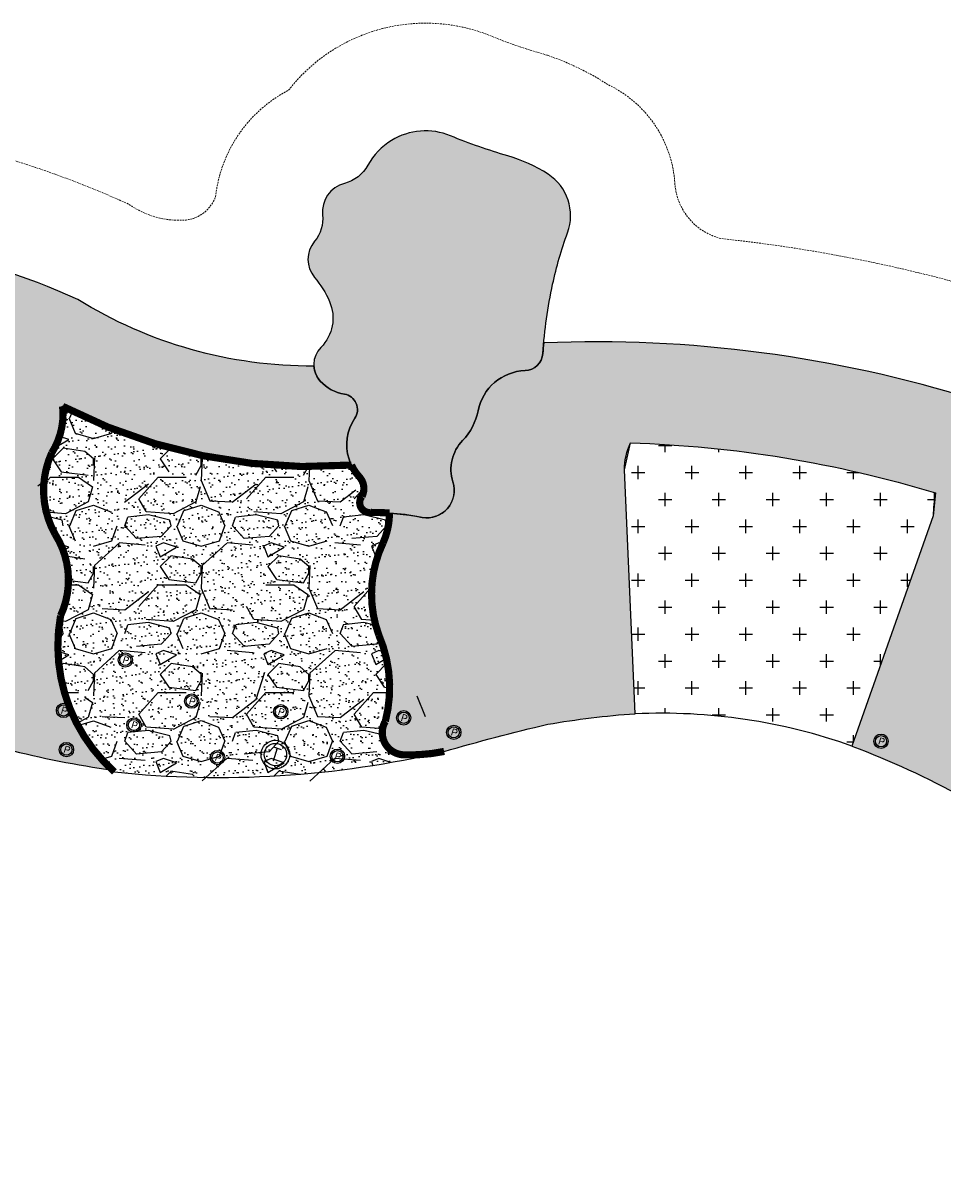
# Model space of a CAD drawing. Header units: feet. Extents: x 1609737 to 1611449, y 574802 to 575794.
# Tile 120 of 256: x 1610510 to 1610638, y 574979 to 575140. Entities that reach past the tile are written whole.
import ezdxf
from ezdxf.enums import TextEntityAlignment as Align

# ---------------------------------------------------------------- set-up
doc = ezdxf.new("R2010")
doc.units = ezdxf.units.FT
doc.header["$MEASUREMENT"] = 0
doc.linetypes.add('HIDDEN', pattern=[0.375, 0.25, -0.125])
for name, color, linetype in [('C-GROUTED-BLDR-HTCH', 51, 'Continuous'), ('C-GROUTED-BLDR-HTCH-SINGLE', 79, 'Continuous'), ('C-HTCH', 7, 'Continuous'), ('C-SHRUB-WELL', 4, 'Continuous'), ('C-THICKENED EDGE', 3, 'Continuous'), ('C-TREE WELL', 1, 'Continuous'), ('C-VOID FILLED RIPRAP', 23, 'Continuous')]:
    doc.layers.add(name, color=color, linetype=linetype)
doc.layers.add('C-SLOPE-LINE', color=1, linetype='HIDDEN', lineweight=20)
doc.styles.add('SHR', font='SIMPLEX', dxfattribs={"height": 0.75})

# ---------------------------------------------------------------- blocks, each defined once
blk = doc.blocks.new('_SHRUBWELL')
at = {"layer": 'C-SHRUB-WELL', "linetype": 'ByBlock', "lineweight": -2}
for radius in [0.08000000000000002, 0.0625]:
    blk.add_circle((0, 0), radius, dxfattribs=at)
at = {"layer": 'C-SHRUB-WELL', "linetype": 'ByBlock', "lineweight": -2, "style": 'SHR'}
blk.add_text('P', height=0.07500000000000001, rotation=342.7900000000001, dxfattribs=at).set_placement((-0.004515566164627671, -0.03891056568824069), align=Align.CENTER)
blk = doc.blocks.new('_TREEWELL')
at = {"layer": 'C-TREE WELL', "linetype": 'ByBlock', "lineweight": -2}
for radius in [0.08000000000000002, 0.0625]:
    blk.add_circle((0, 0), radius, dxfattribs=at)
at = {"layer": 'C-TREE WELL', "linetype": 'ByBlock', "lineweight": -2, "style": 'SHR'}
blk.add_text('T', height=0.07500000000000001, rotation=342.7900000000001, dxfattribs=at).set_placement((-0.01157112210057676, -0.03568765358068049), align=Align.CENTER)

msp = doc.modelspace()

# ---------------------------------------------------------------- hatches: boundary and pattern name
at = {"layer": 'C-GROUTED-BLDR-HTCH'}
h = msp.add_hatch(color=256, dxfattribs=at)
h.dxf.hatch_style = 1
edge = h.paths.add_edge_path()
edge.add_arc((1610566.503524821, 575075.0058701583), 3.824161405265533, 260.2993781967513, 378.308291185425)
edge.add_arc((1610575.703699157, 575077.9252449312), 5.828566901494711, 136.2687459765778, 197.1437963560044, ccw=False)
edge.add_arc((1610565.461731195, 575087.7233764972), 8.345398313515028, 316.2687459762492, 348.8193907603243)
edge.add_arc((1610580.454590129, 575084.75998314), 6.937517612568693, 92.11351667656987, 168.8193907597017, ccw=False)
edge.add_arc((1610580.103675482, 575094.2686887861), 2.577661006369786, 272.1135166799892, 355.9684788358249)
edge.add_arc((1610651.788826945, 575089.2163428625), 69.28531374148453, 167.925663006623, 175.9684788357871, ccw=False)
edge.add_arc((1610635.811437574, 575092.6341138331), 52.94646036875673, 159.8263930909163, 167.9256630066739, ccw=False)
edge.add_arc((1610579.659332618, 575113.2647028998), 6.875609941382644, 339.8263930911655, 417.0672827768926)
edge.add_arc((1610571.932216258, 575101.335341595), 21.08891316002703, 57.06728277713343, 73.82832428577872)
edge.add_arc((1610599.554844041, 575196.5887858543), 78.08884749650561, 247.6162855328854, 253.8283242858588, ccw=False)
edge.add_arc((1610566.335789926, 575115.9282531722), 9.144329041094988, 67.61628553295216, 121.2600714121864)
edge.add_arc((1610566.320608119, 575115.9532621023), 9.11507269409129, 121.260071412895, 151.4282058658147)
edge.add_arc((1610553.737412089, 575122.8058095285), 5.213019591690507, 284.47655249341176, 331.42820586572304, ccw=False)
edge.add_arc((1610556.060246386, 575113.8088884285), 4.078920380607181, 104.4765524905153, 186.2045232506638)
edge.add_arc((1610547.150760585, 575112.8402968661), 4.883060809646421, -40.08165165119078, 6.2045232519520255, ccw=False)
edge.add_arc((1610553.874835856, 575107.181778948), 3.905113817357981, 139.9183483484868, 220.0816516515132)
edge.add_arc((1610540.44111757, 575095.876888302), 13.65237289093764, 23.47273703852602, 40.08165165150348, ccw=False)
edge.add_arc((1610547.648678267, 575099.0067477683), 5.794577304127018, -44.72639809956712, 23.472737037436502, ccw=False)
edge.add_arc((1610554.185066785, 575092.5324888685), 3.405444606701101, 135.2736018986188, 222.7830370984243)
edge.add_arc((1610556.009493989, 575094.2209239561), 5.891273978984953, 222.7830370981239, 260.5424989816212)
edge.add_arc((1610554.68458593, 575086.2673485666), 2.171898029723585, -34.11662146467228, 80.54249898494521, ccw=False)
edge.add_arc((1610561.881980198, 575081.3913006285), 6.521681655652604, 145.8833785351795, 198.0715154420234)
edge.add_arc((1610562.194032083, 575081.4931232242), 6.849925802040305, 198.071515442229, 222.2456651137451)
edge.add_arc((1610555.341349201, 575075.2695305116), 2.407091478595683, -36.21596112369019, 42.245665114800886, ccw=False)
edge.add_arc((1610558.54430129, 575073.3016268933), 1.373947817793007, 156.5972638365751, 279.2100474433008)
edge.add_arc((1610558.813433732, 575036.584204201), 35.36122178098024, 78.5069018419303, 90.07976122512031, ccw=False)
at = {"layer": 'C-GROUTED-BLDR-HTCH-SINGLE'}
h = msp.add_hatch(color=256, dxfattribs=at)
h.dxf.hatch_style = 1
edge = h.paths.add_edge_path()
edge.add_arc((1610346.798689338, 574967.6627427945), 126.8649867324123, 71.28505858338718, 88.50538841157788, ccw=False)
edge.add_arc((1610346.827493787, 574966.8597696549), 127.6165798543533, 65.85690705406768, 71.41298022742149, ccw=False)
edge.add_arc((1610404.7424691, 575080.043137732), 6.586764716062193, 150.232757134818, 192.3781952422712)
edge.add_arc((1610384.063225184, 575073.5679704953), 15.11863200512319, -18.604933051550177, 19.56635503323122, ccw=False)
edge.add_arc((1610416.513828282, 575060.92329932), 19.73778720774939, 156.6556931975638, 184.9380587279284)
edge.add_arc((1610380.29010607, 575056.0200681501), 16.86635743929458, -23.431948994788, 10.951468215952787, ccw=False)
edge.add_arc((1610404.150345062, 575043.2004725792), 10.37631145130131, 143.9079133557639, 198.3481587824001)
edge.add_arc((1610383.350808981, 575032.3549064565), 13.31777413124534, -11.562052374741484, 34.68779327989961, ccw=False)
edge.add_arc((1610414.662779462, 575075.9827910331), 49.76963084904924, 248.470540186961, 307.5616870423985)
edge.add_arc((1610475.45377047, 574997.3922403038), 49.58879759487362, 68.46665870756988, 127.88389707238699, ccw=False)
edge.add_arc((1610541.152820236, 575168.45085079), 133.6554409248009, 249.1835495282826, 262.0771957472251)
edge.add_arc((1610538.620285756, 575053.3600420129), 23.48207888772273, 169.698739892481, 227.4135499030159, ccw=False)
edge.add_arc((1610504.766698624, 575062.5365908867), 11.84640154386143, 335.1552628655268, 392.3913042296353)
edge.add_arc((1610525.659987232, 575075.0338984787), 12.50724317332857, 155.5736846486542, 209.4597175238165, ccw=False)
edge.add_arc((1610505.763914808, 575085.634325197), 10.09250994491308, 327.4616461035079, 366.1857299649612)
edge.add_arc((1610550.370748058, 575153.6818102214), 75.35873958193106, 242.691587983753, 274.296040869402)
edge.add_arc((1610562.194032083, 575081.4931232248), 6.849925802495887, 198.0715154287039, 205.5866701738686, ccw=False)
edge.add_arc((1610561.881980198, 575081.3913006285), 6.521681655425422, 145.8833785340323, 198.0715154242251, ccw=False)
edge.add_arc((1610554.68458593, 575086.2673485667), 2.171898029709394, 325.8833785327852, 440.5424989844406)
edge.add_arc((1610556.009493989, 575094.2209239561), 5.891273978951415, 222.7830371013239, 260.5424989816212, ccw=False)
edge.add_arc((1610554.185066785, 575092.5324888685), 3.405444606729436, 183.5019517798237, 222.78303710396, ccw=False)
edge.add_arc((1610550.370748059, 575153.6818102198), 61.35873958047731, 238.08154091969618, 270.3877407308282, ccw=False)
edge.add_arc((1610468.690325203, 574991.0261166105), 121.0420992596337, 65.99633416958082, 89.05759905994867)
edge.add_line((1610470.681135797, 575112.0518430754), (1610470.678386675, 575112.0331643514))
edge.add_line((1610470.678386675, 575112.0331643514), (1610468.827942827, 575112.0681376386))
edge.add_arc((1610459.13518586, 575115.8351432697), 10.39903212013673, 322.58159602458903, 338.76181796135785, ccw=False)
edge.add_arc((1610460.132572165, 575114.6197738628), 8.875664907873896, 320.9584175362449, 324.9011775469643, ccw=False)
edge.add_arc((1610460.844486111, 575114.0424213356), 7.959063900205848, 302.28112678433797, 320.95841752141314, ccw=False)
edge.add_arc((1610451.738392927, 575127.4486950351), 24.16256683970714, 284.0200303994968, 303.55861885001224, ccw=False)
edge.add_line((1610457.592042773, 575104.0059046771), (1610457.595383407, 575103.920069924))
edge.add_line((1610457.595383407, 575103.920069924), (1610460.480929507, 575102.1277901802))
edge.add_line((1610460.480929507, 575102.1277901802), (1610461.388454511, 575099.1460253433))
edge.add_line((1610461.388454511, 575099.1460253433), (1610461.932838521, 575097.8547054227))
edge.add_line((1610461.932838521, 575097.8547054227), (1610458.962926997, 575097.6253133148))
edge.add_arc((1610444.286277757, 575111.6052103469), 20.26922677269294, 252.9107273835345, 316.3928090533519, ccw=False)
edge.add_arc((1610435.269657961, 575078.1270833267), 14.43202019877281, 77.7576186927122, 164.2463266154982)
edge.add_line((1610421.379735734, 575082.0454079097), (1610416.758092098, 575089.705494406))
edge.add_line((1610416.758092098, 575089.705494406), (1610416.405233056, 575088.5733883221))
edge.add_line((1610416.405233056, 575088.5733883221), (1610415.439970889, 575086.9513317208))
edge.add_line((1610415.439970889, 575086.9513317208), (1610414.124019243, 575085.5981613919))
edge.add_line((1610414.124019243, 575085.5981613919), (1610412.543465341, 575084.5947602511))
edge.add_line((1610412.543465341, 575084.5947602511), (1610410.774099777, 575083.9829514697))
edge.add_line((1610410.774099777, 575083.9829514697), (1610408.911330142, 575083.7957249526))
edge.add_line((1610408.911330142, 575083.7957249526), (1610407.58607858, 575083.9271950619))
edge.add_line((1610407.58607858, 575083.9271950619), (1610401.745635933, 575086.6712269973))
edge.add_arc((1610345.586171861, 574961.0911944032), 137.5653662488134, 65.90577864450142, 85.80491363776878)
edge.add_arc((1610353.002017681, 575098.637514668), 2.670401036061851, 275.9515570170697, 352.4790479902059, ccw=False)
edge.add_arc((1610357.443323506, 575072.4608215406), 23.88650330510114, 100.0403631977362, 104.5996252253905)
edge.add_arc((1610352.062700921, 575093.4672650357), 2.203844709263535, 106.8896556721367, 152.5093626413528)
h = msp.add_hatch(color=256, dxfattribs=at)
h.dxf.hatch_style = 1
edge = h.paths.add_edge_path()
edge.add_arc((1611041.885643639, 574959.3224642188), 114.8079375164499, 195.0875481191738, 195.1855888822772, ccw=False)
edge.add_arc((1610893.134624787, 574896.2363604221), 50.38692431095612, 41.21945692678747, 91.30520721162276)
edge.add_arc((1610888.961098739, 574953.9800070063), 7.966766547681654, 206.14164072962, 292.3214892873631, ccw=False)
edge.add_arc((1610826.805733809, 574945.2412365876), 55.2515002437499, 5.430263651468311, 74.23255052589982)
edge.add_line((1610841.819420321, 574998.4137623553), (1610841.996431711, 574998.8272855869))
edge.add_arc((1610831.913645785, 574876.9057252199), 122.3377678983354, 85.27245659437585, 97.91640070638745)
edge.add_arc((1612374.714908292, 578555.4297136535), 3884.232730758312, 244.4410674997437, 246.3259031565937, ccw=False)
edge.add_arc((1610446.829452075, 574723.3165642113), 413.6606339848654, 52.45557019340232, 61.72468007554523)
edge.add_arc((1610590.160230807, 574920.1219996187), 175.569932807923, 72.558486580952, 92.40512123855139)
edge.add_arc((1610651.788826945, 575089.2163428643), 69.28531374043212, 174.765604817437, 175.9684788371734)
edge.add_arc((1610580.103675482, 575094.2686887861), 2.577661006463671, 272.1135166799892, 355.9684788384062, ccw=False)
edge.add_arc((1610580.454590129, 575084.75998314), 6.937517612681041, 92.11351667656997, 168.8193907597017)
edge.add_arc((1610565.461731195, 575087.7233764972), 8.345398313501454, 316.26874597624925, 348.81939076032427, ccw=False)
edge.add_arc((1610575.703699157, 575077.9252449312), 5.828566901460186, 136.2687459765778, 197.1437963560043)
edge.add_arc((1610566.503524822, 575075.0058701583), 3.824161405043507, -102.93575495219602, 18.308291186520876, ccw=False)
edge.add_arc((1610558.813433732, 575036.5842042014), 35.36122178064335, 78.85672140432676, 85.94859349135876)
edge.add_arc((1610551.103555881, 575071.8699124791), 10.20820833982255, 334.1595852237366, 359.92786542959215, ccw=False)
edge.add_arc((1610575.421570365, 575060.5833671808), 16.6035750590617, 155.6828686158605, 200.0918757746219)
edge.add_arc((1610542.781157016, 575047.5456655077), 18.55792058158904, -14.598444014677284, 23.277920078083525, ccw=False)
edge.add_arc((1610563.418943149, 575041.2905969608), 3.10902483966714, 149.5059084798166, 263.8428511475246)
edge.add_arc((1610564.154880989, 575061.7091891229), 23.53399208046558, 267.3955483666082, 281.7027548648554)
edge.add_arc((1610650.239211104, 574757.9049832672), 292.2965940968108, 103.22985135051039, 106.15156262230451, ccw=False)
edge.add_arc((1610603.749082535, 574924.8713691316), 119.3300111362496, 93.95565757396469, 99.84541861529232, ccw=False)
edge.add_line((1610595.517171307, 575043.9171048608), (1610594.030848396, 575077.8846017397))
edge.add_arc((1610602.645935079, 575077.8646604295), 8.615109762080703, 154.1382456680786, 179.8673779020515, ccw=False)
edge.add_arc((1610590.160230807, 574920.1219996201), 161.5699328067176, 73.0236652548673, 88.32120408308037, ccw=False)
edge.add_arc((1610652.23168268, 575071.686287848), 15.18906220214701, 168.7420541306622, 180.8413562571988)
edge.add_line((1610637.044258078, 575071.4632530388), (1610625.702020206, 575039.4108952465))
edge.add_arc((1610583.514564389, 574927.3119554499), 119.7745955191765, 61.205495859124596, 69.37661064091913, ccw=False)
edge.add_arc((1611182.299449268, 574841.729218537), 573.6637630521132, 158.2023542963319, 160.6001329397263, ccw=False)
edge.add_arc((1610624.001810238, 575066.1559236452), 28.07281935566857, 336.022166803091, 360.191300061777)
edge.add_arc((1610446.829452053, 574723.3165641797), 399.6606340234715, 52.246862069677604, 59.09953241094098, ccw=False)
edge.add_arc((1612374.714908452, 578555.429714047), 3898.232731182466, 244.4192592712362, 244.7476106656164)
edge.add_arc((1610796.512664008, 575052.9311928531), 87.92733167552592, 195.3048169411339, 199.5773033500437)
edge.add_arc((1610694.293764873, 575011.5509426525), 22.74659745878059, 3.039395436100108, 31.596472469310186, ccw=False)
edge.add_line((1610717.008365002, 575012.757025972), (1610716.427844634, 575011.8603232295))
edge.add_line((1610716.427844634, 575011.8603232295), (1610753.673053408, 574987.7479822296))
edge.add_arc((1610733.707304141, 574986.5780009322), 20.00000000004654, -59.863252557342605, 3.3536641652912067, ccw=False)
edge.add_line((1610743.748614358, 574969.2814090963), (1610741.547191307, 574968.1786485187))
edge.add_arc((1610815.48702723, 575067.6738563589), 123.9612670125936, 233.3821243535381, 244.6669731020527)
edge.add_arc((1610712.324526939, 574845.0257460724), 121.4340598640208, 54.172890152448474, 65.62220499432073, ccw=False)
edge.add_arc((1610820.193494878, 574988.8760286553), 58.42890257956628, 230.9771712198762, 261.6514271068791)
edge.add_arc((1610808.873803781, 574941.0594675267), 10.38782987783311, 285.8441669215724, 347.2503442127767)
edge.add_arc((1610827.753000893, 574936.9376236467), 8.93672832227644, -76.21756733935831, 168.1881338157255, ccw=False)
edge.add_arc((1610830.321556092, 574923.7980478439), 4.481761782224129, 95.62780170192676, 198.6358637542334)
edge.add_arc((1610865.735401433, 574930.9883708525), 40.58709297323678, 192.265610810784, 261.6076438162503)
edge.add_arc((1610861.196927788, 574900.687165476), 9.948191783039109, 261.9957284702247, 328.8345318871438)
edge.add_arc((1610877.523194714, 574890.9099095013), 9.0820275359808, -103.13816411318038, 149.3572951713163, ccw=False)
edge.add_arc((1610874.204630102, 574878.4988390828), 3.780858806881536, 70.62626157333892, 124.8506381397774)
edge.add_arc((1610923.446879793, 574907.5823501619), 57.5955399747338, 206.8136365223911, 223.8177650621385)
edge.add_arc((1610974.818565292, 575340.4277430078), 481.7702616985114, 258.878410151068, 263.4422840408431)
edge.add_arc((1610899.345900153, 574683.8932778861), 179.0879886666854, 77.05968443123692, 83.44228404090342, ccw=False)
edge.add_arc((1610947.721892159, 574894.4330803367), 36.93803990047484, 257.0596844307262, 275.5508189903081)
edge.add_arc((1610964.204575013, 574863.2645799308), 14.07052703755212, 151.7263097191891, 203.4366070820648, ccw=False)
edge.add_arc((1610917.72102454, 574888.1880434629), 38.67320442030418, 331.8278521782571, 358.2110955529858)
edge.add_arc((1611017.390262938, 574885.0751317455), 61.04463401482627, 163.4236184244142, 178.2110955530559, ccw=False)
edge.add_line((1610958.882628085, 574902.4907570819), (1610990.124762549, 574894.0305961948))
edge.add_arc((1611021.595872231, 574890.745621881), 31.64208907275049, 148.4273044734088, 174.0410095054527, ccw=False)
edge.add_arc((1610803.970930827, 574272.3123312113), 663.0077964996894, 73.2869750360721, 76.12700114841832)
edge.add_arc((1610965.857211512, 574967.4411811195), 51.54384701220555, 266.312222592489, 266.7562709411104, ccw=False)
edge.add_arc((1610965.857211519, 574967.441181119), 51.54384701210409, 227.5007937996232, 266.31222258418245, ccw=False)
edge.add_line((1610931.035219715, 574929.4385884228), (1610931.086522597, 574929.2489327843))
edge = h.paths.add_edge_path(flags=16)
edge.add_spline(control_points=[(1610799.998728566, 574966.7158923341), (1610800.392776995, 574967.0034153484), (1610801.210347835, 574967.599967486), (1610802.424999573, 574966.7961171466), (1610804.056598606, 574966.0297189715), (1610803.23848503, 574964.1090456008), (1610802.27607593, 574962.488056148), (1610800.019275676, 574962.5434634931), (1610799.549575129, 574964.0742682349), (1610798.585848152, 574965.3623643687), (1610799.476432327, 574966.2155367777), (1610799.998728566, 574966.7158923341)], knot_values=[0, 0, 0, 0, 1.328823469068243, 2.757040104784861, 3.959797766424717, 6.200625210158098, 7.445088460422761, 9.721917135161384, 10.80125088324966, 12.09980111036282, 13.9413707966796, 13.9413707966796, 13.9413707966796, 13.9413707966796], degree=3, periodic=0)
edge = h.paths.add_edge_path(flags=16)
edge.add_spline(control_points=[(1610829.253563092, 574968.3512269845), (1610829.877621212, 574968.8065798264), (1610831.17241567, 574969.7513449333), (1610833.0960708, 574968.4782797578), (1610835.680049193, 574967.2645279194), (1610834.3843952, 574964.2227398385), (1610832.860219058, 574961.655563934), (1610829.28610374, 574961.7433130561), (1610828.542234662, 574964.1676626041), (1610827.015971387, 574966.2076322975), (1610828.426397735, 574967.5588092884), (1610829.253563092, 574968.3512269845)], knot_values=[0, 0, 0, 0, 2.104469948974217, 4.366349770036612, 6.271168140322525, 9.819987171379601, 11.79085506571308, 15.39668957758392, 17.10604036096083, 19.16256629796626, 22.07907714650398, 22.07907714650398, 22.07907714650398, 22.07907714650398], degree=3, periodic=0)
edge = h.paths.add_edge_path(flags=16)
edge.add_spline(control_points=[(1610825.330796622, 574963.7297048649), (1610825.724845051, 574964.0172278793), (1610826.542415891, 574964.6137800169), (1610827.757067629, 574963.8099296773), (1610829.388666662, 574963.0435315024), (1610828.570553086, 574961.1228581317), (1610827.608143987, 574959.5018686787), (1610825.351343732, 574959.5572760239), (1610824.881643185, 574961.0880807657), (1610823.917916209, 574962.3761768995), (1610824.808500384, 574963.2293493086), (1610825.330796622, 574963.7297048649)], knot_values=[0, 0, 0, 0, 1.328823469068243, 2.757040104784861, 3.959797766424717, 6.200625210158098, 7.445088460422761, 9.721917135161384, 10.80125088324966, 12.09980111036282, 13.9413707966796, 13.9413707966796, 13.9413707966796, 13.9413707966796], degree=3, periodic=0)
edge = h.paths.add_edge_path(flags=16)
edge.add_spline(control_points=[(1610833.789273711, 574963.0550594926), (1610834.18332214, 574963.3425825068), (1610835.00089298, 574963.9391346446), (1610836.215544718, 574963.135284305), (1610837.847143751, 574962.3688861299), (1610837.029030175, 574960.4482127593), (1610836.066621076, 574958.8272233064), (1610833.809820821, 574958.8826306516), (1610833.340120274, 574960.4134353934), (1610832.376393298, 574961.7015315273), (1610833.266977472, 574962.5547039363), (1610833.789273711, 574963.0550594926)], knot_values=[0, 0, 0, 0, 1.328823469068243, 2.757040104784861, 3.959797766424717, 6.200625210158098, 7.445088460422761, 9.721917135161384, 10.80125088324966, 12.09980111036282, 13.9413707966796, 13.9413707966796, 13.9413707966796, 13.9413707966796], degree=3, periodic=0)
edge = h.paths.add_edge_path(flags=16)
edge.add_spline(control_points=[(1610854.131201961, 574940.8883386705), (1610854.525250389, 574941.1758616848), (1610855.342821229, 574941.7724138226), (1610856.557472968, 574940.9685634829), (1610858.189072, 574940.202165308), (1610857.370958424, 574938.2814919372), (1610856.408549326, 574936.6605024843), (1610854.15174907, 574936.7159098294), (1610853.682048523, 574938.2467145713), (1610852.718321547, 574939.5348107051), (1610853.608905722, 574940.3879831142), (1610854.131201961, 574940.8883386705)], knot_values=[0, 0, 0, 0, 1.328823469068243, 2.757040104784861, 3.959797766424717, 6.200625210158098, 7.445088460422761, 9.721917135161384, 10.80125088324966, 12.09980111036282, 13.9413707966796, 13.9413707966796, 13.9413707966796, 13.9413707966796], degree=3, periodic=0)
edge = h.paths.add_edge_path(flags=16)
edge.add_spline(control_points=[(1610857.844797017, 574938.1533889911), (1610858.238845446, 574938.4409120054), (1610859.056416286, 574939.0374641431), (1610860.271068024, 574938.2336138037), (1610861.902667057, 574937.4672156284), (1610861.084553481, 574935.5465422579), (1610860.122144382, 574933.925552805), (1610857.865344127, 574933.9809601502), (1610857.39564358, 574935.5117648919), (1610856.431916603, 574936.7998610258), (1610857.322500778, 574937.653033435), (1610857.844797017, 574938.1533889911)], knot_values=[0, 0, 0, 0, 1.328823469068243, 2.757040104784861, 3.959797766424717, 6.200625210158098, 7.445088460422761, 9.721917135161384, 10.80125088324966, 12.09980111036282, 13.9413707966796, 13.9413707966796, 13.9413707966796, 13.9413707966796], degree=3, periodic=0)
edge = h.paths.add_edge_path(flags=16)
edge.add_spline(control_points=[(1610852.441679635, 574922.3383962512), (1610853.055882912, 574922.7865583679), (1610854.330230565, 574923.7164041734), (1610856.223508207, 574922.4634426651), (1610858.766681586, 574921.2688578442), (1610857.491487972, 574918.275104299), (1610855.991380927, 574915.7484680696), (1610852.473706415, 574915.8348314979), (1610851.74158418, 574918.2208968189), (1610850.239422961, 574920.2286522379), (1610851.627576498, 574921.5584920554), (1610852.441679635, 574922.3383962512)], knot_values=[0, 0, 0, 0, 2.07123711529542, 4.297398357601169, 6.172136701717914, 9.6649143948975, 11.60465923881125, 15.15355205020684, 16.8359095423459, 18.85995975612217, 21.7304143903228, 21.7304143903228, 21.7304143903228, 21.7304143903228], degree=3, periodic=0)
edge = h.paths.add_edge_path(flags=16)
edge.add_spline(control_points=[(1610889.473392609, 574920.8456050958), (1610889.867441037, 574921.1331281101), (1610890.685011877, 574921.7296802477), (1610891.899663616, 574920.9258299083), (1610893.531262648, 574920.1594317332), (1610892.713149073, 574918.2387583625), (1610891.750739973, 574916.6177689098), (1610889.493939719, 574916.6731762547), (1610889.024239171, 574918.2039809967), (1610888.060512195, 574919.4920771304), (1610888.951096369, 574920.3452495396), (1610889.473392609, 574920.8456050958)], knot_values=[0, 0, 0, 0, 1.328823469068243, 2.757040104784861, 3.959797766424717, 6.200625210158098, 7.445088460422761, 9.721917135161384, 10.80125088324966, 12.09980111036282, 13.9413707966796, 13.9413707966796, 13.9413707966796, 13.9413707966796], degree=3, periodic=0)
edge = h.paths.add_edge_path(flags=16)
edge.add_spline(control_points=[(1610889.620562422, 574915.8454036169), (1610890.01461085, 574916.1329266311), (1610890.83218169, 574916.7294787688), (1610892.046833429, 574915.9256284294), (1610893.678432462, 574915.1592302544), (1610892.860318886, 574913.2385568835), (1610891.897909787, 574911.6175674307), (1610889.641109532, 574911.6729747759), (1610889.171408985, 574913.2037795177), (1610888.207682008, 574914.4918756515), (1610889.098266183, 574915.3450480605), (1610889.620562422, 574915.8454036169)], knot_values=[0, 0, 0, 0, 1.328823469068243, 2.757040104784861, 3.959797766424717, 6.200625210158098, 7.445088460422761, 9.721917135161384, 10.80125088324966, 12.09980111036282, 13.9413707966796, 13.9413707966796, 13.9413707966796, 13.9413707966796], degree=3, periodic=0)
edge = h.paths.add_edge_path(flags=16)
edge.add_spline(control_points=[(1610910.133898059, 574905.2927232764), (1610910.80009274, 574905.7788216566), (1610912.182312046, 574906.7873775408), (1610914.235852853, 574905.4283546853), (1610916.994302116, 574904.1326500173), (1610915.61116524, 574900.8854796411), (1610913.984076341, 574898.1449673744), (1610910.168635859, 574898.2386413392), (1610909.374540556, 574900.8266835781), (1610907.745223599, 574903.0043925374), (1610909.250882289, 574904.4468013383), (1610910.133898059, 574905.2927232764)], knot_values=[0, 0, 0, 0, 2.246564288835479, 4.661166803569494, 6.694598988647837, 10.48303517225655, 12.5869765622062, 16.43627792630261, 18.26104450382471, 20.45642758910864, 23.56986198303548, 23.56986198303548, 23.56986198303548, 23.56986198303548], degree=3, periodic=0)
h = msp.add_hatch(color=256, dxfattribs=at)
h.dxf.hatch_style = 1
h.paths.add_polyline_path([(1610582.792446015, 575095.5372699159, 0.005248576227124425), (1610582.674958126, 575094.0874656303, -0.3831381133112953), (1610580.198738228, 575091.6927813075, 0.3477764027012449), (1610573.648740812, 575086.1051841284, -0.1429917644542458), (1610571.492033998, 575081.9543972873, 0.2720456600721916), (1610570.134107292, 575076.2071533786, -0.5846106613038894), (1610565.647454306, 575071.2787595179, 0.0309540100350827), (1610561.311756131, 575071.8570604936, -0.1129115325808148), (1610560.291061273, 575067.4205010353, 0.196233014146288), (1610559.828439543, 575054.8795986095, -0.1667880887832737), (1610560.739953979, 575042.8682700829, 0.5448608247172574), (1610563.085482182, 575038.1995066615, 0.06250818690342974), (1610568.928383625, 575038.664396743, -0.0127490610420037), (1610583.34477439, 575042.4439669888, -0.02570458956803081), (1610595.517171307, 575043.9171048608), (1610594.030848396, 575077.8846017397, -0.1127385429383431), (1610594.893635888, 575081.622581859, -0.06684740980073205), (1610637.334885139, 575074.6515928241, 0.05284226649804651), (1610637.044258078, 575071.4632530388), (1610625.702020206, 575039.4108952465, -0.03566832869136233), (1610641.206347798, 575032.2767679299, -0.01046266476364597), (1610649.652022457, 575054.7476021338, 0.1233388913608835), (1610652.001118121, 575068.1861809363, 0.2747521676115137), (1610642.784176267, 575087.6198254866, 0.08681439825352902)])
at = {"layer": 'C-HTCH'}
h = msp.add_hatch(dxfattribs=at)
h.set_pattern_fill('CROSS', color=256, scale=0.75)
h.set_pattern_definition([(0, (0, 0), (3.75, 3.75), [1.875, -5.625]), (90, (0.9375, -0.9375), (-3.75, 3.75), [1.875, -5.625])])
h.paths.add_polyline_path([(1610637.044258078, 575071.4632530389), (1610637.334885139, 575074.6515928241, 0.06684740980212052), (1610594.893635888, 575081.6225818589), (1610594.030848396, 575077.8846017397), (1610595.530007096, 575043.8984578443, -0.09704812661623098), (1610625.702020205, 575039.4108952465)])
at = {"layer": 'C-VOID FILLED RIPRAP'}
h = msp.add_hatch(dxfattribs=at)
h.set_pattern_fill('GRAVEL', color=256, scale=0.75)
h.set_pattern_definition([(228.012787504, (10.8, 15), (-120.0000000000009, -135.0000000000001), [2.01804, -199.7863207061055]), (184.969740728, (9.450000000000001, 13.5), (179.9999999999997, 15.00000000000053), [3.46302, -342.8388714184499]), (132.510447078, (6.000000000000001, 13.2), (150.0000000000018, -164.999999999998), [2.44182, -241.7404889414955]), (267.273689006, (0.15, 9.450000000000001), (15.00000000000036, 300.0000000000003), [3.153569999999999, -312.203370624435]), (292.833654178, (0, 6.3), (-74.99999999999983, 180.0000000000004), [3.092325, -306.1405969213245]), (357.273689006, (1.2, 3.45), (-300.0000000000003, 15.00000000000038), [3.153569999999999, -312.203370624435]), (37.6942404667, (4.35, 3.3), (-195, -149.9999999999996), [4.170434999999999, -412.87272823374]), (72.2553283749, (7.65, 5.85), (105.0000000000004, 330.0000000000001), [3.93732, -389.7948224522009]), (121.429565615, (8.85, 9.6), (-120.0000000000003, 194.9999999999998), [3.16425, -313.261096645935]), (175.236358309, (7.199999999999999, 12.3), (164.9999999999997, -15.00000000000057), [3.61248, -177.0114386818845]), (222.397437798, (3.6, 12.6), (-179.9999999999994, -164.9999999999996), [4.671720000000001, -462.5006250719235]), (138.814074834, (15, 9.299999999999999), (-105.0000000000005, 90), [1.594515, -157.8576721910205]), (171.46923439, (13.8, 10.35), (195, -29.99999999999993), [3.033554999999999, -300.322671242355]), (225, (10.8, 10.8), (-1.665334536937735e-15, -14.99999999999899), [2.121315, -19.0918884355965]), (203.198590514, (9.75, 12.6), (74.99999999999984, 29.99999999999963), [1.14237, -113.0942265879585]), (291.801409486, (8.7, 12.15), (-14.99999999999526, 45.00000000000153), [1.615545, -79.1619271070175]), (30.96375653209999, (9.299999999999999, 10.65), (45.0000000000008, 29.99999999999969), [2.623935, -84.84034342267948]), (161.565051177, (11.55, 12), (30.00000000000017, -14.99999999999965), [1.897365, -45.536799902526]), (16.389540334, (0, 12.15), (149.9999999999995, 45.00000000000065), [2.658, -263.142677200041]), (70.3461759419, (2.55, 12.9), (-60.0000000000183, -165.0000000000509), [2.229915, -220.761116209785]), (293.198590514, (11.55, 15), (-29.99999999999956, 74.99999999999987), [2.284725, -111.9518715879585]), (343.610459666, (12.45, 12.9), (-149.9999999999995, 45.00000000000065), [2.658, -263.142677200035]), (339.44395478, (0, 2.850000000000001), (-75.00000000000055, 30.00000000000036), [2.5632, -125.5968561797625]), (294.775140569, (2.4, 1.95), (-75.00000000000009, 165), [2.14767, -212.61964594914]), (66.8014094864, (11.7, 0), (29.99999999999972, 74.99999999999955), [2.284725, -111.9518715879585]), (17.3540246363, (12.6, 2.1), (-194.9999999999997, -59.99999999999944), [2.514465, -248.9313542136]), (69.44395478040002, (4.35, 0), (-30.00000000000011, -74.99999999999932), [1.2816, -126.8784561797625]), (101.309932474, (10.8, 0), (-14.99999999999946, 60.00000000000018), [0.76485, -75.720442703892]), (165.963756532, (10.65, 0.7500000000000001), (44.99999999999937, -15.00000000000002), [3.092325, -58.75425938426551]), (186.009005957, (7.65, 1.5), (150.0000000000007, 14.99999999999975), [2.86575, -283.708847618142]), (303.690067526, (9.299999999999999, 9.299999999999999), (-14.99999999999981, 29.99999999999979), [2.16333, -51.91993913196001]), (353.157226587, (10.5, 7.5), (255.0000000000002, -30.00000000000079), [3.77691, -373.9134393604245]), (60.9453959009, (14.25, 7.05), (-59.99999999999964, -104.9999999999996), [1.54434, -152.890112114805]), (90, (15, 8.4), (-15, 15), [0.8999999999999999, -14.1]), (120.256437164, (7.35, 1.95), (60.00000000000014, -105.0000000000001), [2.08386, -206.302799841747]), (48.01278750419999, (6.3, 3.75), (120, 134.9999999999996), [4.03608, -197.7682807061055]), (0, (9, 6.75), (15, 15), [3.9, -11.1]), (325.3048464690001, (12.9, 6.75), (150.0000000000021, -104.9999999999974), [2.37171, -234.79911451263]), (254.054604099, (14.85, 5.4), (-15.00000000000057, -60.00000000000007), [2.18403, -107.0176183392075]), (207.645975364, (14.25, 3.3), (-284.9999999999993, -150.0000000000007), [3.555975, -352.0421127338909]), (175.42607874, (11.1, 1.65), (-194.9999999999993, 15.00000000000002), [3.761985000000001, -372.4361011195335])])
h.paths.add_polyline_path([(1610560.291160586, 575067.4207208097, 0.112905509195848), (1610561.311754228, 575071.8570606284, 0.01802755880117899), (1610558.764207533, 575071.9453917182, -0.592652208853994), (1610557.283380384, 575073.847347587, 0.3563870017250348), (1610557.123244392, 575076.8878441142, -0.07281686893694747), (1610556.015857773, 575078.5348051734, -0.1387812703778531), (1610515.797664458, 575086.7218108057, -0.170593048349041), (1610514.272208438, 575080.2059025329, 0.2395559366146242), (1610514.77000377, 575068.8825435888, -0.2550611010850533), (1610515.516706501, 575057.5591674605, 0.2616259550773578), (1610523.012941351, 575035.8152739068, 0.08457276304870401), (1610568.928383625, 575038.664396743, -0.06251925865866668), (1610563.084445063, 575038.1995538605, -0.5447629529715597), (1610560.73995282, 575042.8682681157, 0.1667911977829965), (1610559.828351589, 575054.8798030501, -0.1962333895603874)])
h = msp.add_hatch(dxfattribs=at)
h.set_pattern_fill('AR-SAND', color=256, scale=0.05)
h.set_pattern_definition([(37.50000000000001, (0, 0), (-0.06299335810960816, 1.926823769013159), [0, -1.52, 0, -1.7, 0, -1.625]), (7.499999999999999, (0, 0), (1.769776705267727, 2.82214606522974), [0, -0.8200000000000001, 0, -1.37, 0, -0.525]), (327.5, (-1.23, 0), (3.114141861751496, 0.005659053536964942), [0, -0.5, 0, -1.8, 0, -2.35]), (317.5, (-1.23, 0), (3.006126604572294, 0.8776755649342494), [0, -0.25, 0, -1.18, 0, -1.35])])
h.paths.add_polyline_path([(1610560.432461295, 575067.725166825, 0.104588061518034), (1610561.311754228, 575071.8570606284, 0.01802755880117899), (1610558.764207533, 575071.9453917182, -0.6933414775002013), (1610557.487656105, 575074.1798259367, 0.3112886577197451), (1610557.123244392, 575076.8878441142, -0.07281686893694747), (1610556.015857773, 575078.5348051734, -0.1387812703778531), (1610515.797664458, 575086.7218108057, -0.170593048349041), (1610514.272208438, 575080.2059025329, 0.2395559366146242), (1610514.77000377, 575068.8825435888, -0.2550611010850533), (1610515.516706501, 575057.5591674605, 0.2616259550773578), (1610523.012941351, 575035.8152739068, 0.08457276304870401), (1610568.928383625, 575038.664396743, -0.05776622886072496), (1610563.52996673, 575038.1834953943, -0.5922378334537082), (1610560.73995282, 575042.8682681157, 0.1667911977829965), (1610559.828351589, 575054.8798030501, -0.201487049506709)])

# ---------------------------------------------------------------- linework, layer by layer
at = {"layer": 'C-GROUTED-BLDR-HTCH', "elevation": 776, "flags": 128}
msp.add_lwpolyline([(1610565.859153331, 575071.2363879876, 0.5658241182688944), (1610570.134107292, 575076.2071533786, -0.2720456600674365), (1610571.492033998, 575081.9543972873, 0.1429917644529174), (1610573.648740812, 575086.1051841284, -0.3477764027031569), (1610580.198738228, 575091.6927813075, 0.3831381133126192), (1610582.674958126, 575094.0874656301, -0.03510781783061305), (1610584.036310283, 575103.7094855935, -0.03535445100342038), (1610586.113137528, 575110.89353984, 0.3503953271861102), (1610583.397284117, 575119.0354680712, 0.07326450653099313), (1610577.805823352, 575121.5897978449, -0.02711177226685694), (1610569.818019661, 575124.3835964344, 0.2384355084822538), (1610561.590582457, 575123.7450146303, 0.1323989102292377), (1610558.31558245, 575120.312632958, -0.207780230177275), (1610555.040582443, 575117.7583031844, 0.3725324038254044), (1610552.005218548, 575113.3680475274, -0.2047529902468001), (1610550.886925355, 575109.6961983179, 0.3647773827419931), (1610550.886925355, 575104.6673595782, -0.07259719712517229), (1610552.9637526, 575101.3148012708, -0.3066810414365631), (1610551.765582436, 575094.928975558, 0.4015384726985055), (1610551.685705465, 575090.219428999, 0.1662638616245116), (1610555.041463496, 575088.4097256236, -0.5466853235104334), (1610556.482695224, 575085.0491761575, 0.2317330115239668), (1610555.682012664, 575079.3682499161, 0.1058725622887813), (1610557.123244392, 575076.8878441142, -0.3563870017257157), (1610557.283380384, 575073.847347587, 0.5926522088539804), (1610558.764207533, 575071.9453917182, -0.05053908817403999), (1610565.859153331, 575071.2363879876, 6.205501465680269)], format="xyb", dxfattribs=at)
at = {"layer": 'C-GROUTED-BLDR-HTCH-SINGLE'}
for points in [[(1610493.654971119, 575043.5199450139, 0.05631857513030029), (1610522.729919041, 575036.0711937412, -0.2572904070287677), (1610515.516712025, 575057.559197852, 0.2550642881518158), (1610514.769909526, 575068.8826921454, -0.23955288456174), (1610514.27221949, 575080.2059268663, 0.1705922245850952), (1610515.797664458, 575086.7218108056, 0.1387812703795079), (1610556.015857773, 575078.5348051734, -0.03280280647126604), (1610555.682012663, 575079.3682499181, -0.2317330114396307), (1610556.482695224, 575085.0491761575, 0.5466853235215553), (1610555.041463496, 575088.4097256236, -0.166263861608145), (1610551.685705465, 575090.2194289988, -0.1730943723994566), (1610550.785981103, 575092.3244756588, -0.1419035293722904), (1610517.929657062, 575101.6004264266, 0.1009647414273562), (1610470.681135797, 575112.0518430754)], [(1610642.784176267, 575087.6198254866, 0.08681439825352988), (1610582.792446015, 575095.5372699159, 0.005248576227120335), (1610582.674958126, 575094.0874656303, -0.3831381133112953), (1610580.198738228, 575091.6927813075, 0.3477764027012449), (1610573.648740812, 575086.1051841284, -0.1429917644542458), (1610571.492033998, 575081.9543972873, 0.2720456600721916), (1610570.134107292, 575076.2071533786, -0.5846106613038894), (1610565.647454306, 575071.2787595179, 0.0309540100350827), (1610561.311756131, 575071.8570604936, -0.1129115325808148), (1610560.291061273, 575067.4205010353, 0.196233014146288), (1610559.828439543, 575054.8795986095, -0.1667880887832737), (1610560.739953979, 575042.8682700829, 0.5448608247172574), (1610563.085482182, 575038.1995066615, 0.06250818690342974), (1610568.928383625, 575038.664396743, -0.0127490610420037), (1610583.34477439, 575042.4439669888, -0.02570458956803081), (1610595.517171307, 575043.9171048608), (1610594.030848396, 575077.8846017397, -0.1127385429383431), (1610594.893635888, 575081.622581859, -0.06684740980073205), (1610637.334885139, 575074.6515928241, 0.05284226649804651), (1610637.044258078, 575071.4632530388), (1610625.702020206, 575039.4108952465, -0.03566832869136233), (1610641.206347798, 575032.2767679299, -0.01046266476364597)]]:
    msp.add_lwpolyline(points, format="xyb", dxfattribs=at)
at = {"layer": 'C-HTCH', "flags": 128}
msp.add_lwpolyline([(1610595.530007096, 575043.8984578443), (1610594.030848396, 575077.8846017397), (1610594.893635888, 575081.6225818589, -0.0668474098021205), (1610637.334885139, 575074.6515928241), (1610637.044258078, 575071.4632530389), (1610625.702020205, 575039.4108952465, 0.09704812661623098), (1610595.530007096, 575043.8984578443)], format="xyb", close=True, dxfattribs=at)
at = {"layer": 'C-SLOPE-LINE', "flags": 128}
msp.add_lwpolyline([(1610999.393663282, 574921.5387978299, 0.007736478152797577), (1610998.951228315, 574921.679142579, 0.01295459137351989), (1610965.057350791, 574930.906088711, -0.1769939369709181), (1610941.689182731, 574940.030250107, 0.1549232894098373), (1610895.127738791, 574961.592900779, 0.3054964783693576), (1610837.32820056, 575014.2438722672, 0.04394246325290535), (1610817.174582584, 575013.5333206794, -0.00784747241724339), (1610706.782631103, 575064.1600529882, 0.040356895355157), (1610648.653163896, 575101.4926190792, 0.05071905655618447), (1610607.480709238, 575110.0746214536, -0.3138348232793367), (1610601.087812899, 575117.3910172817, 0.278932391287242), (1610591.60828653, 575131.5886374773, 0.07373110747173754), (1610581.983568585, 575135.9962701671, -0.02711177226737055), (1610575.530133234, 575138.253411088, 0.2384355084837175), (1610553.806729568, 575136.5673246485, 0.09147793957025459), (1610547.274457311, 575130.7445051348, 0.2499017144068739), (1610537.10235371, 575115.9544671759, -0.2876672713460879), (1610532.987999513, 575112.6574786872, -0.1753188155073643), (1610525.052400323, 575114.8436002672, 0.1031089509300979), (1610470.892580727, 575127.0503895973)], format="xyb", dxfattribs=at)
at = {"layer": 'C-THICKENED EDGE', "linetype": 'Continuous', "const_width": 1, "flags": 128}
msp.add_lwpolyline([(1610568.928383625, 575038.664396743, -0.05776622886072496), (1610563.52996673, 575038.1834953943, -0.5922378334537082), (1610560.73995282, 575042.8682681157, 0.1667911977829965), (1610559.828351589, 575054.8798030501, -0.201487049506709), (1610560.432461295, 575067.725166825, 0.1045880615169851), (1610561.311754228, 575071.8570606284, 0.01802755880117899), (1610558.764207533, 575071.9453917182, -0.6933414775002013), (1610557.487656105, 575074.1798259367, 0.3112886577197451), (1610557.123244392, 575076.8878441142, -0.07281686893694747), (1610556.015857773, 575078.5348051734, -0.1387812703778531), (1610515.797664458, 575086.7218108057, -0.170593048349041), (1610514.272208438, 575080.2059025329, 0.2395559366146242), (1610514.77000377, 575068.8825435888, -0.2550611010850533), (1610515.516706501, 575057.5591674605, 0.2616259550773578), (1610523.012941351, 575035.8152739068)], format="xyb", dxfattribs=at)
at = {"layer": 'C-VOID FILLED RIPRAP'}
msp.add_lwpolyline([(1610560.432461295, 575067.725166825, 0.104588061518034), (1610561.311754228, 575071.8570606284, 0.01802755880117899), (1610558.764207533, 575071.9453917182, -0.6933414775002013), (1610557.487656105, 575074.1798259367, 0.3112886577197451), (1610557.123244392, 575076.8878441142, -0.07281686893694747), (1610556.015857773, 575078.5348051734, -0.1387812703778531), (1610515.797664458, 575086.7218108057, -0.170593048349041), (1610514.272208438, 575080.2059025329, 0.2395559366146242), (1610514.77000377, 575068.8825435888, -0.2550611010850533), (1610515.516706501, 575057.5591674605, 0.2616259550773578), (1610523.012941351, 575035.8152739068, 0.08457276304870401), (1610568.928383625, 575038.664396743, -0.05776622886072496), (1610563.52996673, 575038.1834953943, -0.5922378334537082), (1610560.73995282, 575042.8682681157, 0.1667911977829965), (1610559.828351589, 575054.8798030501, -0.201487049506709), (1610560.432461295, 575067.725166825, 0.104588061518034)], format="xyb", close=True, dxfattribs=at)

# ---------------------------------------------------------------- block references
at = {"layer": 'C-SHRUB-WELL', "xscale": 12.50000000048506, "yscale": 12.50000000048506, "zscale": 1.041666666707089}
for p in [(1610524.527736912, 575051.3971138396), (1610533.774194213, 575045.6657070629), (1610515.930418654, 575044.3737916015), (1610546.183317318, 575044.183527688), (1610563.296475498, 575043.3431879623), (1610525.727889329, 575042.3396119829), (1610570.271903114, 575041.321600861), (1610629.763461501, 575040.0826484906), (1610516.330214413, 575038.9183943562), (1610537.378425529, 575037.8108610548), (1610554.06556447, 575037.9963007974)]:
    msp.add_blockref('_SHRUBWELL', p, dxfattribs=at)
at = {"layer": 'C-TREE WELL', "xscale": 24.99871516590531, "yscale": 24.99871516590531, "zscale": 1.041613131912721}
msp.add_blockref('_TREEWELL', (1610545.428060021, 575038.2221918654), dxfattribs=at)

doc.saveas('drawing.dxf')
